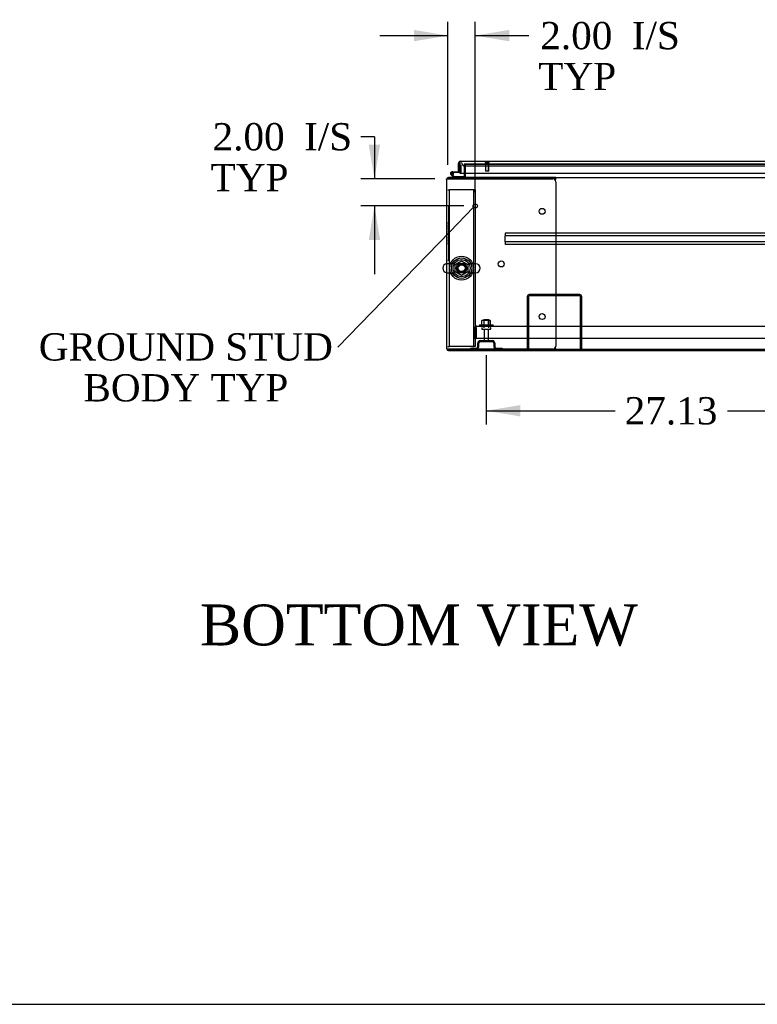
# Model space of a CAD drawing. Header units: inches. Extents: x 2 to 538, y -2 to 358.
# Tile 1 of 21: x 99 to 154, y 1 to 74. Entities that reach past the tile are written whole.
import ezdxf
from ezdxf import colors
from ezdxf.entities.mleader import LeaderData, LeaderLine
from ezdxf.enums import TextEntityAlignment as Align
from ezdxf.lldxf.tags import DXFTag
from ezdxf.math import Vec2, Vec3

# ---------------------------------------------------------------- set-up
doc = ezdxf.new("R2010")
doc.units = ezdxf.units.IN
doc.header["$MEASUREMENT"] = 0
for name, color, linetype in [('COM43134', 7, 'Continuous'), ('COM50669', 7, 'Continuous'), ('COM50677', 7, 'Continuous'), ('COM54746-68', 7, 'Continuous'), ('COM54926', 7, 'Continuous'), ('COM55738-23', 7, 'Continuous'), ('COM70110-2', 7, 'Continuous'), ('COM70218', 7, 'Continuous'), ('COM70220', 7, 'Continuous'), ('COM71188-5', 7, 'Continuous'), ('COM71190-2', 7, 'Continuous'), ('COM71195-3', 7, 'Continuous'), ('Default', 7, 'Continuous'), ('NTS166105', 7, 'Continuous'), ('NTS18024', 7, 'Continuous'), ('QLB20185', 7, 'Continuous'), ('SCS86414', 7, 'Continuous'), ('STD26089', 7, 'Continuous'), ('STD26258', 7, 'Continuous'), ('WAF25059', 7, 'Continuous'), ('WAF25377', 7, 'Continuous'), ('WAM254785', 7, 'Continuous')]:
    doc.layers.add(name, color=color, linetype=linetype)
doc.styles.add('SEACAD_Times_New_Roman', font='times.ttf')
tags = doc.linetypes.add('HIDDEN2', pattern=[0.1875, 0.125, -0.0625]).pattern_tags.tags
tags[6:7] = [DXFTag(74, 4), DXFTag(75, 0), DXFTag(340, '0'), DXFTag(46, 0.0), DXFTag(50, 0.0), DXFTag(44, 0.0), DXFTag(45, 0.0)]
tags[4:5] = [DXFTag(74, 4), DXFTag(75, 0), DXFTag(340, '0'), DXFTag(46, 0.0), DXFTag(50, 0.0), DXFTag(44, 0.0), DXFTag(45, 0.0)]
doc.dimstyles.new('HAMMOND_(STH_-_540x360)', dxfattribs={"dimtxt": 2, "dimasz": 2.5, "dimexe": 1, "dimexo": 1, "dimgap": 0.5, "dimtad": 0, "dimtih": 1, "dimtoh": 1, "dimzin": 0, "dimdsep": 46, "dimtxsty": 'SEACAD_Times_New_Roman', "dimblk1": '_SE_FILLED', "dimblk2": '_SE_FILLED', "dimsah": 1, "dimcen": 1, "dimadec": 0, "dimazin": 0, "dimtfac": 0.8, "dimtofl": 0, "dimtmove": 0, "dimatfit": 3, "dimfxl": 1, "dimtolj": 1, "dimtzin": 0, "dimarcsym": 0})

# ---------------------------------------------------------------- blocks, each defined once
blk = doc.blocks.new('_SE_FILLED')
at = {"color": 0}
blk.add_line((0, 0), (-1, 0), dxfattribs=at)
blk.add_solid([(0, 0), (-1, -0.1665), (-1, 0.1665), (0, 0)], dxfattribs=at)
blk = doc.blocks.new('SE1')
at = {"layer": 'COM43134', "color": 7, "linetype": 'HIDDEN2'}
for p, q in [((132.785, 50.33), (132.785, 51.02)), ((132.91, 51.102), (132.86, 51.169)), ((132.91, 51.02), (132.91, 51.169)), ((132.91, 51.102), (132.91, 51.02)), ((132.91, 51.02), (132.91, 51.02)), ((132.91, 50.33), (132.91, 51.02)), ((132.91, 51.02), (132.91, 50.33)), ((132.97, 51.205), (132.969, 51.205)), ((132.97, 51.205), (188.6, 51.205)), ((132.97, 51.205), (132.97, 51.205)), ((132.785, 50.33), (132.91, 50.33)), ((132.91, 50.33), (188.66, 50.33))]:
    blk.add_line(p, q, dxfattribs=at)
for start, end in [(126.19405, 180), (90.12083, 126.19405), (90, 90.05887)]:
    blk.add_arc((132.97, 51.02), 0.185, start, end, dxfattribs=at)
blk.add_open_spline([(132.91, 51.169), (132.92, 51.181), (132.93, 51.19), (132.945, 51.199), (132.95, 51.201), (132.96, 51.204), (132.965, 51.205), (132.97, 51.205)], degree=3, knots=[0, 0, 0, 0, 0.5, 0.5, 0.75, 0.75, 1, 1, 1, 1], dxfattribs=at)
at = {"layer": 'COM50669', "color": 7, "linetype": 'HIDDEN2'}
for p, q in [((140.516, 53.518), (136.802, 53.518)), ((136.659, 53.375), (136.659, 49.518)), ((136.754, 53.375), (136.754, 49.518)), ((140.516, 53.423), (136.802, 53.423)), ((140.564, 49.518), (140.564, 53.375)), ((140.659, 49.518), (140.659, 53.375))]:
    blk.add_line(p, q, dxfattribs=at)
for centre, radius, start, end in [((136.802, 53.375), 0.143, 90, 180), ((140.516, 53.375), 0.143, 0, 90), ((136.802, 53.375), 0.048, 90, 180), ((140.516, 53.375), 0.048, 0, 90)]:
    blk.add_arc(centre, radius, start, end, dxfattribs=at)
at = {"layer": 'COM50677', "color": 7, "linetype": 'HIDDEN2'}
for p, q in [((130.848, 61.206), (130.973, 61.206)), ((131.033, 61.206), (130.973, 61.206)), ((130.973, 49.706), (130.973, 61.206)), ((132.663, 61.206), (131.033, 61.206)), ((132.723, 61.206), (132.663, 61.206)), ((132.723, 61.206), (132.723, 49.706)), ((132.848, 61.206), (132.723, 61.206)), ((132.848, 61.206), (132.848, 49.706)), ((130.848, 49.706), (130.973, 49.706)), ((131.033, 49.706), (130.973, 49.706)), ((132.663, 49.706), (131.033, 49.706)), ((132.663, 49.706), (132.723, 49.706)), ((132.848, 49.706), (132.723, 49.706))]:
    blk.add_line(p, q, dxfattribs=at)
blk.add_circle((131.848, 55.456), 0.375, dxfattribs=at)
at = {"layer": 'COM54746-68', "color": 7, "linetype": 'Continuous'}
for p, q in [((131.723, 63.013), (131.723, 63.013)), ((131.276, 62.111), (131.064, 62.322)), ((131.143, 62.526), (131.723, 62.526)), ((131.723, 62.464), (131.143, 62.464)), ((131.177, 62.297), (131.301, 62.173)), ((131.198, 62.414), (131.259, 62.419)), ((131.301, 62.173), (131.995, 62.173)), ((131.723, 62.526), (131.723, 62.528)), ((131.995, 62.173), (131.995, 62.112))]:
    blk.add_line(p, q, dxfattribs=at)
at = {"layer": 'COM54746-68', "color": 7, "linetype": 'HIDDEN2'}
for p, q in [((131.723, 63.013), (131.785, 63.013)), ((131.785, 63.013), (131.785, 62.489)), ((131.08, 62.396), (131.08, 62.421)), ((131.107, 62.367), (131.177, 62.297)), ((131.13, 62.471), (131.155, 62.471)), ((131.155, 62.346), (131.13, 62.346)), ((131.26, 62.409), (131.198, 62.409)), ((131.205, 62.421), (131.205, 62.396)), ((131.76, 62.464), (131.723, 62.464)), ((131.995, 62.112), (131.995, 62.111))]:
    blk.add_line(p, q, dxfattribs=at)
at = {"layer": 'COM54746-68', "color": 7, "linetype": 'Continuous'}
blk.add_circle((131.143, 62.409), 0.05, dxfattribs=at)
for radius, start, end in [(0.117, 90, 5.21591), (0.117, 227.60795, 287.02737), (0.055, 90, 5.21591), (0.055, 5.21591, 90), (0.117, 5.21591, 28.03984)]:
    blk.add_arc((131.143, 62.409), radius, start, end, dxfattribs=at)
at = {"layer": 'COM54746-68', "color": 7, "linetype": 'HIDDEN2'}
for centre, radius, start, end in [((131.13, 62.421), 0.05, 90, 180), ((131.13, 62.396), 0.05, 180, 270), ((131.143, 62.409), 0.117, 28.03984, 90), ((131.155, 62.421), 0.05, 0, 90), ((131.155, 62.396), 0.05, 270, 0), ((131.76, 62.489), 0.025, 270, 0)]:
    blk.add_arc(centre, radius, start, end, dxfattribs=at)
at = {"layer": 'COM54926', "color": 7, "linetype": 'Continuous'}
for p, q in [((136.753, 62.111), (130.896, 62.111)), ((138.753, 62.111), (136.753, 62.111)), ((136.753, 62.016), (136.753, 62.111)), ((138.753, 62.016), (138.753, 62.111)), ((130.753, 61.968), (130.753, 49.566)), ((130.761, 62.016), (130.896, 62.016)), ((130.896, 62.016), (130.761, 62.016)), ((130.896, 62.016), (130.896, 62.016)), ((136.753, 62.016), (130.896, 62.016)), ((130.896, 62.016), (138.533, 62.016)), ((138.753, 62.016), (136.753, 62.016)), ((138.729, 61.895), (138.742, 61.968)), ((138.753, 62.006), (138.753, 62.016)), ((138.753, 61.796), (138.753, 49.738)), ((130.761, 49.518), (130.896, 49.518)), ((130.896, 49.518), (130.761, 49.518)), ((130.896, 49.518), (130.896, 49.518)), ((130.896, 49.518), (136.753, 49.518)), ((138.533, 49.518), (130.896, 49.518)), ((130.896, 49.423), (136.753, 49.423)), ((136.753, 49.518), (136.753, 49.423)), ((136.753, 49.518), (138.753, 49.518)), ((136.753, 49.423), (138.753, 49.423)), ((138.742, 49.566), (138.729, 49.638)), ((138.753, 49.518), (138.753, 49.528)), ((138.753, 49.518), (138.753, 49.423))]:
    blk.add_line(p, q, dxfattribs=at)
for centre in [(137.753, 59.626), (134.753, 55.767), (137.753, 51.908)]:
    blk.add_circle(centre, 0.218, dxfattribs=at)
for centre, radius, start, end in [((130.896, 61.968), 0.143, 90, 160.38706), ((130.896, 61.968), 0.143, 160.38706, 180), ((138.533, 61.796), 0.22, 0, 90), ((139.06, 61.898), 0.326, 160.71602, 167.67415), ((130.896, 49.566), 0.143, 180, 199.61294), ((130.896, 49.566), 0.143, 199.61294, 270), ((138.533, 49.738), 0.22, 270, 0), ((139.06, 49.635), 0.326, 192.32585, 199.28398)]:
    blk.add_arc(centre, radius, start, end, dxfattribs=at)
for centre, start_param, end_param in [((130.896, 61.968), 2.799282, 3.141593), ((130.896, 49.566), 3.141593, 3.483903)]:
    blk.add_ellipse(centre, major_axis=(0.143, 0), ratio=0.99836, start_param=start_param, end_param=end_param, dxfattribs=at)
at = {"layer": 'COM55738-23', "color": 7, "linetype": 'HIDDEN2'}
for p, q in [((133.034, 49.705), (133.034, 49.955)), ((133.106, 49.705), (133.106, 49.955)), ((133.222, 50.143), (134.097, 50.143)), ((133.222, 50.071), (134.097, 50.071)), ((134.212, 49.955), (134.212, 49.705)), ((134.284, 49.955), (134.284, 49.705)), ((132.497, 49.59), (132.919, 49.59)), ((132.497, 49.59), (132.497, 49.518)), ((134.4, 49.59), (134.822, 49.59)), ((134.822, 49.59), (134.822, 49.518))]:
    blk.add_line(p, q, dxfattribs=at)
for centre, radius, start, end in [((133.222, 49.955), 0.188, 90, 180), ((133.222, 49.955), 0.116, 90, 180), ((134.097, 49.955), 0.188, 0, 90), ((134.097, 49.955), 0.116, 0, 90), ((132.919, 49.705), 0.188, 270, 0), ((132.919, 49.705), 0.116, 270, 0), ((134.4, 49.705), 0.188, 180, 270), ((134.4, 49.705), 0.116, 180, 270)]:
    blk.add_arc(centre, radius, start, end, dxfattribs=at)
at = {"layer": 'COM70110-2', "color": 7, "linetype": 'HIDDEN2'}
for p in [(132.128, 63.078), (159.167, 63.08)]:
    blk.add_line(p, (132.128, 63.08), dxfattribs=at)
blk.add_circle((131.848, 55.456), 0.344, dxfattribs=at)
at = {"layer": 'COM70218', "color": 7, "linetype": 'HIDDEN2'}
for p, q in [((186.534, 58.016), (135.034, 58.016)), ((135.034, 58.016), (135.034, 57.973)), ((135.034, 57.973), (135.034, 57.871)), ((135.034, 57.871), (135.034, 57.828)), ((135.034, 57.391), (135.034, 57.828)), ((186.534, 57.828), (135.034, 57.828)), ((186.534, 57.391), (135.034, 57.391)), ((135.034, 57.391), (135.034, 57.348)), ((135.034, 57.348), (135.034, 57.246)), ((135.034, 57.246), (135.034, 57.203)), ((186.534, 57.203), (135.034, 57.203))]:
    blk.add_line(p, q, dxfattribs=at)
at = {"layer": 'COM70220', "color": 7, "linetype": 'HIDDEN2'}
for p, q in [((132.098, 62.953), (132.348, 62.953)), ((132.348, 62.953), (158.908, 62.953))]:
    blk.add_line(p, q, dxfattribs=at)
blk.add_arc((132.098, 63.203), 0.25, 180, 270, dxfattribs=at)
at = {"layer": 'COM71188-5', "color": 7, "linetype": 'HIDDEN2'}
for p, q in [((132.033, 63.078), (132.033, 62.423)), ((132.128, 63.078), (132.033, 63.078)), ((130.753, 62.016), (130.761, 62.016))]:
    blk.add_line(p, q, dxfattribs=at)
at = {"layer": 'COM71188-5', "color": 7, "linetype": 'Continuous'}
for p, q in [((132.033, 62.423), (132.033, 62.159)), ((130.753, 61.968), (130.753, 62.016)), ((138.753, 49.423), (182.816, 49.423))]:
    blk.add_line(p, q, dxfattribs=at)
for radius, start in [(0.048, 270), (0.143, 340.38706)]:
    blk.add_arc((131.985, 62.159), radius, start, 0, dxfattribs=at)
at = {"layer": 'COM71188-5', "color": 7, "linetype": 'HIDDEN2'}
blk.add_arc((131.985, 62.159), 0.143, 270, 340.38706, dxfattribs=at)
at = {"layer": 'COM71190-2', "color": 7, "linetype": 'HIDDEN2'}
for p, q in [((132.128, 63.078), (159.167, 63.078)), ((132.128, 62.423), (132.128, 63.078)), ((130.848, 62.111), (130.896, 62.111)), ((130.848, 62.103), (130.848, 61.968)), ((130.848, 49.566), (130.848, 49.518))]:
    blk.add_line(p, q, dxfattribs=at)
at = {"layer": 'COM71190-2', "color": 7, "linetype": 'Continuous'}
for p, q in [((130.848, 62.111), (130.848, 62.103)), ((132.128, 62.159), (132.128, 62.423)), ((132.128, 62.159), (132.128, 62.111)), ((138.753, 62.111), (182.816, 62.111)), ((138.753, 49.518), (182.816, 49.518))]:
    blk.add_line(p, q, dxfattribs=at)
at = {"layer": 'COM71195-3', "color": 7, "linetype": 'Continuous'}
for p, q in [((131.628, 62.528), (131.628, 63.155)), ((131.723, 63.218), (131.684, 63.268)), ((131.723, 63.155), (131.723, 63.268)), ((131.723, 63.218), (131.723, 63.155)), ((131.723, 63.155), (131.723, 63.155)), ((131.723, 62.528), (131.723, 63.155)), ((131.723, 63.155), (131.723, 62.423)), ((131.771, 63.298), (159.485, 63.298)), ((131.771, 63.298), (131.771, 63.298)), ((131.771, 63.298), (131.771, 63.298)), ((131.628, 62.528), (131.723, 62.528)), ((131.723, 62.423), (159.533, 62.423))]:
    blk.add_line(p, q, dxfattribs=at)
for start, end in [(127.50359, 180), (90.15607, 127.50359), (90, 90.07617)]:
    blk.add_arc((131.771, 63.155), 0.143, start, end, dxfattribs=at)
blk.add_open_spline([(131.723, 63.268), (131.731, 63.278), (131.739, 63.285), (131.751, 63.293), (131.755, 63.295), (131.763, 63.297), (131.767, 63.298), (131.771, 63.298)], degree=3, knots=[0, 0, 0, 0, 0.5, 0.5, 0.75, 0.75, 1, 1, 1, 1], dxfattribs=at)
at = {"layer": 'NTS166105', "color": 7, "linetype": 'HIDDEN2'}
for p, q in [((133.506, 51.621), (133.344, 51.621)), ((133.344, 51.301), (133.344, 51.621)), ((133.815, 51.621), (133.506, 51.621)), ((133.506, 51.301), (133.506, 51.621)), ((133.976, 51.621), (133.815, 51.621)), ((133.815, 51.301), (133.815, 51.621)), ((133.976, 51.301), (133.976, 51.621))]:
    blk.add_line(p, q, dxfattribs=at)
at = {"layer": 'NTS18024', "color": 7, "linetype": 'HIDDEN2'}
for p, q in [((131.383, 55.719), (131.852, 55.993)), ((131.383, 55.193), (131.383, 55.719)), ((131.852, 55.993), (132.313, 55.719)), ((132.313, 55.719), (132.313, 55.193)), ((131.848, 54.921), (131.383, 55.193)), ((132.313, 55.193), (131.848, 54.921))]:
    blk.add_line(p, q, dxfattribs=at)
blk.add_circle((131.848, 55.456), 0.263, dxfattribs=at)
at = {"layer": 'QLB20185', "color": 7, "linetype": 'HIDDEN2'}
for p, q in [((130.878, 60.016), (130.848, 60.016)), ((130.878, 60.016), (130.878, 59.641)), ((130.878, 59.641), (130.878, 56.391)), ((130.895, 58.857), (130.878, 58.857)), ((130.893, 58.836), (130.878, 58.836)), ((130.895, 58.823), (130.878, 58.823)), ((130.893, 58.821), (130.878, 58.821)), ((130.893, 58.811), (130.878, 58.811)), ((130.893, 58.783), (130.878, 58.783)), ((130.893, 58.697), (130.878, 58.697)), ((130.893, 58.681), (130.878, 58.681)), ((130.878, 58.679), (130.895, 58.679)), ((130.878, 58.679), (130.895, 58.679)), ((130.895, 58.639), (130.878, 58.639)), ((130.893, 58.857), (130.893, 58.836)), ((130.893, 58.829), (130.893, 58.836)), ((130.893, 58.811), (130.893, 58.821)), ((130.893, 58.783), (130.893, 58.811)), ((130.893, 58.697), (130.893, 58.783)), ((130.893, 58.681), (130.893, 58.697)), ((130.893, 58.629), (130.893, 58.637)), ((130.893, 58.468), (130.893, 58.629)), ((130.893, 58.535), (130.895, 58.535)), ((130.893, 58.468), (130.878, 58.468)), ((130.895, 58.432), (130.878, 58.432)), ((130.893, 58.282), (130.878, 58.282)), ((130.893, 58.261), (130.878, 58.261)), ((130.878, 58.254), (130.895, 58.254)), ((130.893, 58.204), (130.878, 58.204)), ((130.893, 58.062), (130.878, 58.062)), ((130.893, 57.98), (130.878, 57.98)), ((130.893, 57.976), (130.878, 57.976)), ((130.893, 57.967), (130.878, 57.967)), ((130.893, 57.956), (130.878, 57.956)), ((130.893, 57.937), (130.878, 57.937)), ((130.893, 57.868), (130.878, 57.868)), ((130.893, 57.846), (130.878, 57.846)), ((130.895, 57.766), (130.878, 57.766)), ((130.895, 57.766), (130.878, 57.766)), ((130.893, 57.764), (130.878, 57.764)), ((130.893, 58.423), (130.893, 58.43)), ((130.893, 58.313), (130.893, 58.423)), ((130.893, 58.282), (130.893, 58.313)), ((130.893, 58.261), (130.893, 58.282)), ((130.893, 58.062), (130.893, 58.204)), ((130.895, 58.197), (130.893, 58.197)), ((130.893, 58.063), (130.895, 58.063)), ((130.893, 57.976), (130.893, 57.98)), ((130.893, 57.967), (130.893, 57.976)), ((130.893, 57.956), (130.893, 57.967)), ((130.893, 57.937), (130.893, 57.956)), ((130.893, 57.868), (130.893, 57.937)), ((130.893, 57.846), (130.893, 57.868)), ((130.893, 57.756), (130.893, 57.764)), ((130.878, 57.632), (130.895, 57.632)), ((130.895, 57.552), (130.878, 57.552)), ((130.893, 57.532), (130.878, 57.532)), ((130.893, 57.437), (130.878, 57.437)), ((130.878, 57.422), (130.895, 57.422)), ((130.878, 57.418), (130.895, 57.418)), ((130.895, 57.344), (130.878, 57.344)), ((130.893, 57.337), (130.878, 57.337)), ((130.893, 57.312), (130.878, 57.312)), ((130.893, 57.22), (130.878, 57.22)), ((130.878, 57.2), (130.895, 57.2)), ((130.893, 57.641), (130.893, 57.756)), ((130.893, 57.634), (130.893, 57.641)), ((130.893, 57.532), (130.893, 57.552)), ((130.893, 57.437), (130.893, 57.532)), ((130.893, 57.418), (130.893, 57.437)), ((130.893, 57.312), (130.893, 57.337)), ((130.893, 57.22), (130.893, 57.312)), ((130.893, 57.2), (130.893, 57.22)), ((130.878, 56.391), (130.878, 56.016)), ((130.878, 56.016), (130.848, 56.016))]:
    blk.add_line(p, q, dxfattribs=at)
at = {"layer": 'SCS86414', "color": 7, "linetype": 'HIDDEN2'}
for p, q in [((131.318, 55.787), (130.812, 55.787)), ((132.884, 55.787), (132.378, 55.787)), ((130.812, 55.124), (131.318, 55.124)), ((132.378, 55.124), (132.884, 55.124))]:
    blk.add_line(p, q, dxfattribs=at)
for radius in [0.625, 0.312, 0.252]:
    blk.add_circle((131.848, 55.456), radius, dxfattribs=at)
at = {"layer": 'SCS86414', "color": 7, "linetype": 'Continuous'}
blk.add_arc((130.812, 55.456), 0.331, 100.31318, 259.68682, dxfattribs=at)
at = {"layer": 'SCS86414', "color": 7, "linetype": 'HIDDEN2'}
for centre, start, end in [((130.812, 55.456), 90, 100.31318), ((132.884, 55.456), 270, 90), ((130.812, 55.456), 259.68682, 270)]:
    blk.add_arc(centre, 0.331, start, end, dxfattribs=at)
at = {"layer": 'STD26089', "color": 7, "linetype": 'HIDDEN2'}
for p, q in [((133.472, 51.705), (133.847, 51.705)), ((133.472, 51.705), (133.472, 51.08)), ((133.847, 51.08), (133.847, 51.705)), ((133.334, 51.05), (133.334, 51.01)), ((133.364, 50.98), (133.954, 50.98)), ((133.493, 50.98), (133.493, 50.203)), ((133.825, 50.203), (133.825, 50.98)), ((133.984, 51.01), (133.984, 51.05))]:
    blk.add_line(p, q, dxfattribs=at)
for centre, radius, start, end in [((133.364, 51.05), 0.03, 90, 180), ((133.364, 51.01), 0.03, 180, 270), ((133.954, 51.05), 0.03, 0, 90), ((133.954, 51.01), 0.03, 270, 0), ((133.553, 50.203), 0.06, 180, 270), ((133.765, 50.203), 0.06, 270, 0)]:
    blk.add_arc(centre, radius, start, end, dxfattribs=at)
at = {"layer": 'STD26258', "color": 7, "linetype": 'HIDDEN2'}
for p, q in [((133.567, 63.203), (133.567, 63.172)), ((133.879, 63.172), (133.567, 63.172)), ((133.598, 63.172), (133.598, 62.578)), ((133.629, 62.578), (133.629, 63.172)), ((133.817, 62.578), (133.817, 63.172)), ((133.848, 62.578), (133.848, 63.172)), ((133.879, 63.172), (133.879, 63.203)), ((133.848, 62.578), (133.598, 62.578))]:
    blk.add_line(p, q, dxfattribs=at)
blk.add_circle((132.848, 60.016), 0.156, dxfattribs=at)
at = {"layer": 'WAF25059', "color": 7, "linetype": 'HIDDEN2'}
for p, q in [((133.16, 51.301), (134.16, 51.301)), ((133.16, 51.301), (133.16, 51.205)), ((134.16, 51.205), (134.16, 51.301))]:
    blk.add_line(p, q, dxfattribs=at)
at = {"layer": 'WAF25377', "color": 7, "linetype": 'HIDDEN2'}
for radius in [0.875, 0.34]:
    blk.add_circle((131.848, 55.456), radius, dxfattribs=at)
at = {"layer": 'WAM254785', "color": 7, "linetype": 'HIDDEN2'}
for radius in [0.75, 0.312]:
    blk.add_circle((131.848, 55.456), radius, dxfattribs=at)
blk = doc.blocks.new('DMBLK4076')
at = {"layer": 'Default', "linetype": 'Continuous'}
for points in [[(136.159, 44.585), (136.159, 45.418), (133.659, 45.001)], [(158.284, 44.585), (160.784, 45.001), (158.284, 45.418)]]:
    blk.add_hatch(color=7, dxfattribs=at).paths.add_polyline_path(points)
at = {"layer": 'Default', "color": 7, "linetype": 'Continuous'}
for p, q in [((160.784, 49.98), (160.784, 44.001)), ((133.659, 49.071), (133.659, 44.001)), ((133.659, 45.001), (143.11, 45.001)), ((151.334, 45.001), (160.784, 45.001))]:
    blk.add_line(p, q, dxfattribs=at)
at = {"layer": 'Default', "color": 7, "linetype": 'Continuous', "style": 'SEACAD_Times_New_Roman'}
blk.add_text('27.13', height=2, dxfattribs=at).set_placement((143.81, 46.001), align=Align.TOP_LEFT)
blk = doc.blocks.new('DMBLK4082')
at = {"layer": 'Default', "linetype": 'Continuous'}
for points in [[(128.348, 72.928), (128.348, 72.095), (130.848, 72.511)], [(135.348, 72.928), (132.848, 72.511), (135.348, 72.095)]]:
    blk.add_hatch(color=7, dxfattribs=at).paths.add_polyline_path(points)
at = {"layer": 'Default', "color": 7, "linetype": 'Continuous'}
for p, q in [((130.848, 63.039), (130.848, 73.511)), ((132.848, 61.016), (132.848, 73.511)), ((125.848, 72.511), (130.848, 72.511)), ((132.848, 72.511), (135.777, 72.511)), ((135.777, 72.511), (136.777, 72.511))]:
    blk.add_line(p, q, dxfattribs=at)
at = {"layer": 'Default', "color": 7, "linetype": 'Continuous', "style": 'SEACAD_Times_New_Roman'}
for s, p in [('I/S', (144.327, 73.511)), ('2.00', (137.619, 73.511)), ('TYP', (137.477, 70.511))]:
    blk.add_text(s, height=2, dxfattribs=at).set_placement(p, align=Align.TOP_LEFT)
blk = doc.blocks.new('DMBLK4083')
at = {"layer": 'Default', "linetype": 'Continuous'}
for points in [[(125.041, 64.516), (125.458, 62.016), (125.874, 64.516)], [(125.041, 57.516), (125.874, 57.516), (125.458, 60.016)]]:
    blk.add_hatch(color=7, dxfattribs=at).paths.add_polyline_path(points)
at = {"layer": 'Default', "color": 7, "linetype": 'Continuous'}
for p, q in [((125.458, 65.095), (124.458, 65.095)), ((125.458, 65.095), (125.458, 62.016)), ((129.896, 62.016), (124.458, 62.016)), ((132.004, 60.016), (124.458, 60.016)), ((125.458, 60.016), (125.458, 55.016))]:
    blk.add_line(p, q, dxfattribs=at)
at = {"layer": 'Default', "color": 7, "linetype": 'Continuous', "style": 'SEACAD_Times_New_Roman'}
for s, p in [('2.00', (113.59, 66.095)), ('I/S', (120.298, 66.095)), ('TYP', (113.448, 63.095))]:
    blk.add_text(s, height=2, dxfattribs=at).set_placement(p, align=Align.TOP_LEFT)
blk = doc.blocks.new('BORDER')
at = {"layer": 'Default', "color": 7, "linetype": 'Continuous'}
blk.add_line((-41.86, 0), (0, 0), dxfattribs=at)

msp = doc.modelspace()

# ---------------------------------------------------------------- block references
at = {"layer": 'Default', "color": 7, "xscale": 12.8, "yscale": 12.8, "zscale": 12.8}
msp.add_blockref('BORDER', (537.834, 1.476), dxfattribs=at)
at = {"layer": 'Default'}
msp.add_blockref('SE1', (0, 0), dxfattribs=at)

# ---------------------------------------------------------------- texts
at = {"layer": 'Default', "color": 7, "linetype": 'Continuous', "style": 'SEACAD_Times_New_Roman'}
msp.add_text('BOTTOM VIEW', height=3, dxfattribs=at).set_placement((112.667, 30.796), align=Align.TOP_LEFT)

# ---------------------------------------------------------------- dimensions: what is measured, and where the dimension line sits
at = {"layer": 'Default', "color": 7, "linetype": 'Continuous'}
dim = msp.add_linear_dim(base=(132.848, 72.511), p1=(130.848, 62.039), p2=(132.848, 60.016), text='\\A1;<> I/S\\PTYP', dimstyle='HAMMOND_(STH_-_540x360)', override={"dimtmove": 1}, dxfattribs=at)
dim.commit()
dim.dimension.update_dxf_attribs({"geometry": 'DMBLK4082', "text_midpoint": (136.777, 72.511), "dimtype": 160})
dim = msp.add_linear_dim(base=(125.458, 60.016), p1=(130.896, 62.016), p2=(133.004, 60.016), angle=90, text='\\A1;<> I/S\\PTYP', dimstyle='HAMMOND_(STH_-_540x360)', override={"dimtmove": 1}, dxfattribs=at)
dim.commit()
dim.dimension.update_dxf_attribs({"geometry": 'DMBLK4083', "text_midpoint": (124.458, 65.095), "dimtype": 160})
dim = msp.add_linear_dim(base=(160.7845, 45.0015), p1=(133.6592, 50.0708), p2=(160.7845, 50.9798), text='\\A1;<>', dimstyle='HAMMOND_(STH_-_540x360)', dxfattribs=at)
dim.commit()
dim.dimension.update_dxf_attribs({"geometry": 'DMBLK4076', "text_midpoint": (147.2219, 45.0015), "dimtype": 160})

# ---------------------------------------------------------------- leaders
ml = msp.add_multileader_mtext('Standard', dxfattribs=at)
ml.set_content('{\\pxsm0.9;\\fTimes New Roman|b0||i0||c0|p34;\\W1.;GROUND STUD\\PBODY TYP\\P}', color=7)
ml.set_leader_properties()
ml.set_arrow_properties(name='_SE_FILLED')
ml.build(insert=Vec2(0, 0))
ml.multileader.update_dxf_attribs({"dogleg_length": 0, "arrow_head_size": 2.5})
ctx = ml.context
ctx.base_point, ctx.char_height, ctx.arrow_head_size, ctx.landing_gap_size = Vec3(101.1, 48.753), 2, 2.5, 0.7
ctx.text_align_type = 1
notes = []
notes.append((ctx, [(0, (1, 1, 0), (122.771, 49.663), (-1, 0), 0, [(0, [(132.721, 59.924)], 0, [])])]))
ctx.mtext.insert, ctx.mtext.alignment = Vec3(111.63, 50.685), 2
for ctx, leaders in notes:
    for number, flags, end, landing, length, lines in leaders:
        leader = LeaderData()
        leader.index, (leader.has_last_leader_line, leader.has_dogleg_vector, leader.attachment_direction) = number, flags
        leader.last_leader_point, leader.dogleg_vector, leader.dogleg_length = Vec3(end), Vec3(landing), length
        for number, points, colour, breaks in lines:
            line = LeaderLine()
            line.index, line.vertices, line.color, line.breaks = number, Vec3.list(points), colors.encode_raw_color(colour), breaks
            leader.lines.append(line)
        ctx.leaders.append(leader)

doc.saveas('drawing.dxf')
